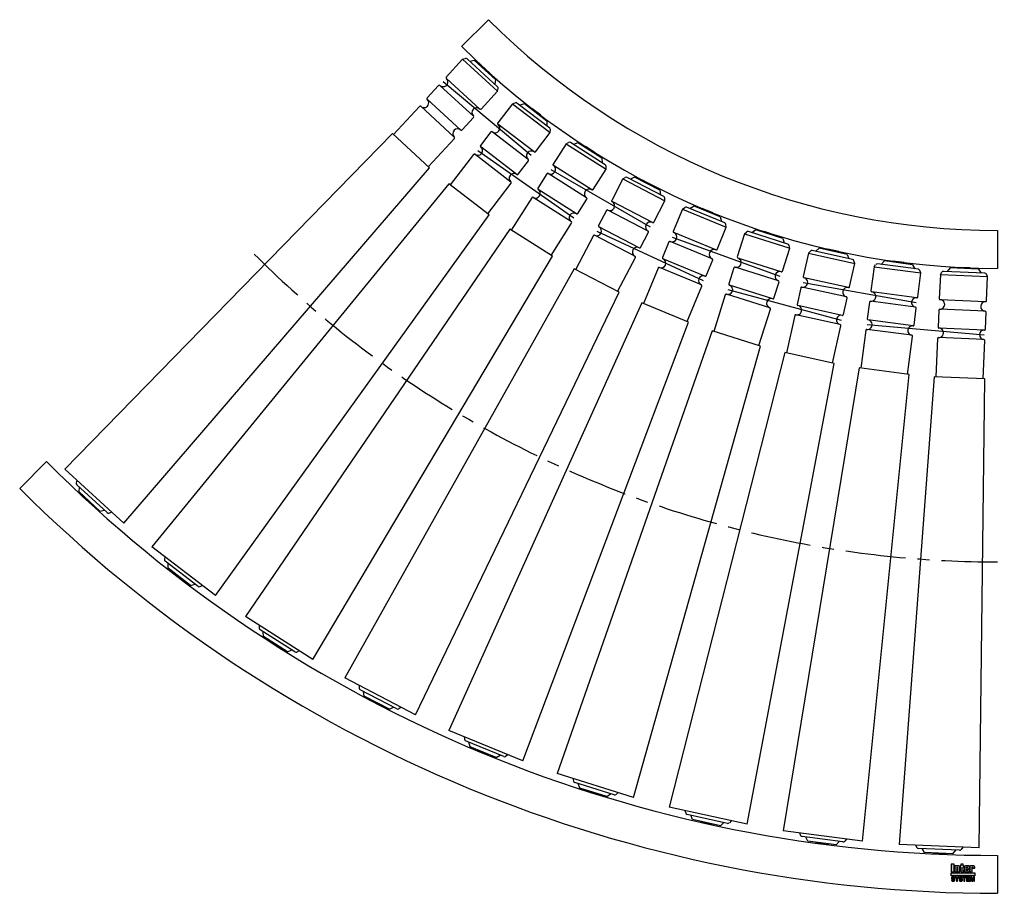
# Model space of a CAD drawing. Header units: millimetres. Extents: x -1032 to 7, y -450 to 473.
import ezdxf

# ---------------------------------------------------------------- set-up
doc = ezdxf.new("R2010")
doc.units = ezdxf.units.MM
doc.header["$LTSCALE"] = 2
doc.linetypes.add('CENTER', pattern=[50.8, 31.75, -6.35, 6.35, -6.35])
doc.layers.get('0').update_dxf_attribs({"linetype": 'CONTINUOUS', "lineweight": 50})
for name, color, linetype, lineweight in [('Centre Lines', 4, 'CENTER', 25), ('Frame', 1, 'CONTINUOUS', 25), ('Midi', 70, 'CONTINUOUS', 25), ('Rollers', 7, 'CONTINUOUS', 25)]:
    doc.layers.add(name, color=color, linetype=linetype, lineweight=lineweight)

# ---------------------------------------------------------------- blocks, each defined once
blk = doc.blocks.new('A$C67347064')
at = {"layer": 'Rollers'}
for p, q in [((6, 0), (-6, 0)), ((-6, -1), (-6, 0)), ((-25, -8.5), (-23.6, -6)), ((-25, -8.5), (-25, -34)), ((-25, -8.5), (25, -8.5)), ((21.8, -5), (-21.8, -5)), ((-15, -1), (-17.9, -5)), ((15, -1), (-15, -1)), ((6, -1), (6, 0)), ((15, -1), (17.9, -5)), ((25, -8.5), (23.6, -6)), ((25, -34), (25, -8.5)), ((24, -35), (-24, -35)), ((-25, -46), (-25, -64)), ((24, -45), (-24, -45)), ((25, -64), (25, -46)), ((24, -65), (-24, -65)), ((-25, -76), (-25, -116.5)), ((24, -75), (-24, -75)), ((25, -116.5), (25, -76)), ((-26.7, -116.5), (-42.2, -611.5)), ((26.7, -116.5), (-26.7, -116.5)), ((42.2, -611.5), (26.7, -116.5)), ((42.2, -611.5), (-42.2, -611.5)), ((-25, -611.5), (-23.6, -614)), ((25, -611.5), (23.6, -614)), ((21.8, -615), (-21.8, -615)), ((-15, -619), (-17.9, -615)), ((15, -619), (-15, -619)), ((-6, -619), (-6, -620)), ((6, -620), (-6, -620)), ((6, -619), (6, -620)), ((15, -619), (17.9, -615))]:
    blk.add_line(p, q, dxfattribs=at)
for centre, radius, start, end in [((-21.8, -7), 2, 90, 150.2551), ((21.8, -7), 2, 29.7449, 90), ((-24, -34), 1, 180, 270), ((-24, -40), 5, 270, 90), ((24, -40), 5, 90, 270), ((24, -34), 1, 270, 0), ((-24, -46), 1, 90, 180), ((24, -46), 1, 0, 90), ((-24, -64), 1, 180, 270), ((-24, -70), 5, 270, 90), ((24, -70), 5, 90, 270), ((24, -64), 1, 270, 0), ((-24, -76), 1, 90, 180), ((24, -76), 1, 0, 90), ((-21.8, -613), 2, 209.7449, 270), ((21.8, -613), 2, 270, 330.2551)]:
    blk.add_arc(centre, radius, start, end, dxfattribs=at)

msp = doc.modelspace()

# ---------------------------------------------------------------- hatches: boundary and pattern name
at = {"layer": 'Frame'}
h = msp.add_hatch(color=254, dxfattribs=at)
h.paths.add_polyline_path([(-26.7, -422.7), (-26.7, -422.6), (-26.6, -422.6), (-26.6, -422.5), (-26.6, -422.5), (-26.5, -422.5), (-26.4, -422.5), (-26.3, -422.5), (-26.3, -422.5), (-26.2, -422.5), (-26.2, -422.6), (-26.1, -422.6), (-26.1, -422.7), (-26.1, -422.8), (-26.1, -422.9), (-26.1, -423.5), (-23.9, -423.5), (-23.9, -422.8), (-23.9, -422.6), (-23.9, -422.4), (-23.9, -422.2), (-24, -422), (-24.1, -421.9), (-24.1, -421.7), (-24.2, -421.6), (-24.3, -421.5), (-24.4, -421.4), (-24.5, -421.3), (-24.6, -421.2), (-24.8, -421.1), (-24.9, -421.1), (-25.1, -421), (-25.3, -421), (-25.4, -421), (-25.5, -421), (-25.6, -421), (-25.7, -421), (-25.8, -421), (-25.9, -421.1), (-26, -421.1), (-26.1, -421.1), (-26.1, -421.1), (-26.2, -421.1), (-26.3, -421.2), (-26.4, -421.2), (-26.5, -421.2), (-26.5, -421.3), (-26.6, -421.3), (-26.7, -421.4), (-26.8, -421.4), (-26.8, -421), (-29, -421), (-29, -427.3), (-26.7, -427.3), (-26.7, -422.9), (-26.7, -422.8)])
h.paths.add_polyline_path([(-29.6, -422.5), (-29.6, -422.3), (-29.6, -422.1), (-29.6, -421.9), (-29.6, -421.8), (-29.7, -421.7), (-29.7, -421.5), (-29.8, -421.4), (-29.9, -421.3), (-30, -421.3), (-30.1, -421.2), (-30.2, -421.1), (-30.4, -421.1), (-30.5, -421.1), (-30.7, -421), (-30.9, -421), (-31.1, -421), (-33.3, -421), (-33.5, -421), (-33.7, -421), (-33.9, -421.1), (-34.1, -421.1), (-34.2, -421.1), (-34.3, -421.2), (-34.4, -421.3), (-34.5, -421.3), (-34.6, -421.4), (-34.7, -421.5), (-34.7, -421.7), (-34.8, -421.8), (-34.8, -421.9), (-34.8, -422.1), (-34.8, -422.3), (-34.8, -422.5), (-34.8, -425.9), (-34.8, -426.1), (-34.8, -426.3), (-34.8, -426.4), (-34.8, -426.6), (-34.7, -426.7), (-34.7, -426.8), (-34.6, -426.9), (-34.5, -427), (-34.4, -427.1), (-34.3, -427.1), (-34.2, -427.2), (-34.1, -427.2), (-33.9, -427.3), (-33.7, -427.3), (-33.5, -427.3), (-33.3, -427.3), (-31.1, -427.3), (-30.9, -427.3), (-30.7, -427.3), (-30.5, -427.3), (-30.4, -427.2), (-30.2, -427.2), (-30.1, -427.1), (-30, -427.1), (-29.9, -427), (-29.8, -426.9), (-29.7, -426.8), (-29.7, -426.7), (-29.6, -426.6), (-29.6, -426.4), (-29.6, -426.3), (-29.6, -426.1), (-29.6, -425.9), (-29.6, -424.8), (-31.9, -424.8), (-31.9, -425.6), (-31.9, -425.8), (-31.9, -425.8), (-31.9, -425.9), (-32, -426), (-32, -426), (-32.1, -426.1), (-32.1, -426.1), (-32.2, -426.1), (-32.3, -426.1), (-32.3, -426.1), (-32.4, -426), (-32.4, -426), (-32.5, -425.9), (-32.5, -425.8), (-32.5, -425.8), (-32.5, -425.6), (-32.5, -424.3), (-29.6, -424.3)])
h.paths.add_polyline_path([(-31.9, -423.2), (-32.5, -423.2), (-32.5, -422.7), (-32.5, -422.6), (-32.5, -422.5), (-32.5, -422.4), (-32.5, -422.3), (-32.4, -422.3), (-32.4, -422.2), (-32.3, -422.2), (-32.2, -422.2), (-32.1, -422.2), (-32, -422.2), (-32, -422.3), (-31.9, -422.3), (-31.9, -422.4), (-31.9, -422.5), (-31.9, -422.6), (-31.9, -422.7)], flags=16)
h.paths.add_polyline_path([(-36.3, -422.3), (-35.4, -422.3), (-35.4, -421), (-36.3, -421), (-36.3, -419.3), (-38.6, -419.3), (-38.6, -421), (-39.2, -421), (-39.2, -422.3), (-38.6, -422.3), (-38.6, -425.9), (-38.6, -426.1), (-38.6, -426.2), (-38.6, -426.4), (-38.5, -426.5), (-38.5, -426.7), (-38.4, -426.8), (-38.4, -426.9), (-38.3, -427), (-38.2, -427), (-38.1, -427.1), (-38, -427.2), (-37.8, -427.2), (-37.7, -427.2), (-37.5, -427.3), (-37.3, -427.3), (-37.1, -427.3), (-35.4, -427.3), (-35.4, -426.1), (-35.8, -426.1), (-35.9, -426.1), (-36, -426.1), (-36.1, -426.1), (-36.2, -426), (-36.2, -426), (-36.3, -425.9), (-36.3, -425.9), (-36.3, -425.8)])
h.paths.add_polyline_path([(-39.7, -422.8), (-39.7, -422.6), (-39.7, -422.4), (-39.7, -422.2), (-39.8, -422), (-39.8, -421.9), (-39.9, -421.7), (-40, -421.6), (-40.1, -421.5), (-40.2, -421.4), (-40.3, -421.3), (-40.5, -421.2), (-40.6, -421.1), (-40.7, -421.1), (-40.9, -421), (-41.1, -421), (-41.3, -421), (-41.4, -421), (-41.5, -421), (-41.6, -421), (-41.7, -421), (-41.7, -421.1), (-41.8, -421.1), (-41.9, -421.1), (-42, -421.1), (-42.1, -421.1), (-42.2, -421.2), (-42.3, -421.2), (-42.4, -421.2), (-42.4, -421.3), (-42.5, -421.3), (-42.6, -421.4), (-42.7, -421.4), (-42.7, -421), (-44.9, -421), (-44.9, -427.3), (-42.6, -427.3), (-42.6, -422.9), (-42.6, -422.8), (-42.6, -422.7), (-42.6, -422.6), (-42.5, -422.6), (-42.5, -422.5), (-42.5, -422.5), (-42.4, -422.5), (-42.3, -422.5), (-42.2, -422.5), (-42.2, -422.5), (-42.1, -422.5), (-42, -422.6), (-42, -422.6), (-42, -422.7), (-42, -422.8), (-42, -422.9), (-42, -427.3), (-39.7, -427.3)])
h.paths.add_polyline_path([(-45.6, -419.3), (-48.7, -419.3), (-48.7, -427.3), (-45.6, -427.3)])
msp.add_hatch(color=1, dxfattribs=at).paths.add_polyline_path([(-23.8, -431.6), (-23.8, -428.4), (-48.8, -428.4), (-48.8, -431.6)])
h = msp.add_hatch(color=7, dxfattribs=at)
h.paths.add_polyline_path([(-27.2, -432.7), (-28.5, -432.7), (-28.5, -437.1), (-27.7, -437.1), (-27.7, -433.4), (-27.6, -433.4), (-26.8, -437.1), (-25.9, -437.1), (-25.1, -433.4), (-25, -433.4), (-25, -437.1), (-24.2, -437.1), (-24.2, -432.7), (-25.5, -432.7), (-26.3, -436.2)])
h.paths.add_polyline_path([(-29.2, -432.7), (-32.5, -432.7), (-32.5, -437.1), (-29.1, -437.1), (-29.1, -436.4), (-31.6, -436.4), (-31.6, -435.2), (-29.4, -435.2), (-29.4, -434.4), (-31.6, -434.4), (-31.6, -433.4), (-29.2, -433.4)])
h.paths.add_polyline_path([(-32.9, -432.7), (-36.6, -432.7), (-36.6, -433.4), (-35.3, -433.4), (-35.3, -437.1), (-34.3, -437.1), (-34.3, -433.4), (-32.9, -433.4)])
h.paths.add_polyline_path([(-37.5, -432.9), (-37.7, -432.8), (-37.8, -432.7), (-38, -432.6), (-38.2, -432.6), (-38.5, -432.6), (-38.7, -432.6), (-38.9, -432.6), (-39.1, -432.6), (-39.3, -432.6), (-39.4, -432.7), (-39.6, -432.7), (-39.7, -432.8), (-39.8, -432.8), (-40, -432.9), (-40.1, -433), (-40.1, -433.1), (-40.2, -433.2), (-40.3, -433.3), (-40.3, -433.5), (-40.4, -433.6), (-40.4, -433.8), (-40.4, -433.9), (-40.4, -434.1), (-40.4, -434.2), (-40.4, -434.4), (-40.3, -434.5), (-40.2, -434.6), (-40.2, -434.7), (-40.1, -434.8), (-40, -434.9), (-39.9, -435), (-39.8, -435), (-39.7, -435.1), (-39.5, -435.1), (-39.4, -435.2), (-39.2, -435.2), (-39.1, -435.2), (-39, -435.3), (-38.9, -435.3), (-38.8, -435.3), (-38.8, -435.3), (-38.7, -435.3), (-38.7, -435.3), (-38.6, -435.3), (-38.6, -435.3), (-38.5, -435.4), (-38.3, -435.4), (-38.2, -435.4), (-38, -435.5), (-37.9, -435.5), (-37.8, -435.6), (-37.7, -435.7), (-37.7, -435.8), (-37.7, -435.9), (-37.7, -436.1), (-37.8, -436.2), (-37.9, -436.3), (-38, -436.4), (-38.2, -436.4), (-38.3, -436.5), (-38.5, -436.5), (-38.7, -436.5), (-38.8, -436.5), (-39, -436.5), (-39.2, -436.4), (-39.3, -436.3), (-39.4, -436.2), (-39.5, -436.1), (-39.6, -436), (-39.6, -435.8), (-40.5, -435.8), (-40.5, -436), (-40.4, -436.2), (-40.4, -436.3), (-40.3, -436.5), (-40.2, -436.6), (-40.1, -436.7), (-40, -436.8), (-39.9, -436.9), (-39.8, -437), (-39.6, -437.1), (-39.5, -437.1), (-39.3, -437.2), (-39.1, -437.2), (-38.9, -437.3), (-38.7, -437.3), (-38.5, -437.3), (-38.4, -437.3), (-38.4, -437.3), (-38.2, -437.3), (-38.1, -437.2), (-38, -437.2), (-37.8, -437.2), (-37.7, -437.1), (-37.5, -437), (-37.4, -437), (-37.3, -436.9), (-37.1, -436.7), (-37, -436.6), (-36.9, -436.4), (-36.9, -436.3), (-36.8, -436.1), (-36.8, -435.8), (-36.8, -435.7), (-36.8, -435.5), (-36.8, -435.4), (-36.9, -435.3), (-36.9, -435.2), (-37, -435.1), (-37, -435.1), (-37.1, -435), (-37.2, -434.9), (-37.3, -434.8), (-37.4, -434.8), (-37.5, -434.7), (-37.6, -434.7), (-37.8, -434.7), (-37.9, -434.6), (-38.1, -434.6), (-38.2, -434.6), (-38.2, -434.5), (-38.3, -434.5), (-38.4, -434.5), (-38.4, -434.5), (-38.5, -434.5), (-38.6, -434.4), (-38.7, -434.4), (-38.7, -434.4), (-38.8, -434.4), (-38.9, -434.4), (-38.9, -434.4), (-39, -434.4), (-39.1, -434.3), (-39.1, -434.3), (-39.2, -434.3), (-39.3, -434.3), (-39.4, -434.2), (-39.4, -434.2), (-39.5, -434.1), (-39.5, -434), (-39.5, -434), (-39.5, -433.9), (-39.6, -433.8), (-39.5, -433.7), (-39.5, -433.6), (-39.4, -433.5), (-39.3, -433.4), (-39.2, -433.4), (-39, -433.4), (-38.9, -433.3), (-38.8, -433.3), (-38.6, -433.3), (-38.4, -433.4), (-38.3, -433.4), (-38.1, -433.5), (-38, -433.5), (-37.9, -433.7), (-37.9, -433.8), (-37.8, -434), (-36.9, -434), (-36.9, -433.9), (-37, -433.7), (-37, -433.6), (-37, -433.5), (-37.1, -433.4), (-37.1, -433.3), (-37.2, -433.2), (-37.3, -433), (-37.4, -432.9)])
h.paths.add_polyline_path([(-40.7, -432.7), (-41.7, -432.7), (-42.6, -434.6), (-43.6, -432.7), (-44.7, -432.7), (-43.1, -435.5), (-43.1, -437.1), (-42.2, -437.1), (-42.2, -435.5)])
h.paths.add_polyline_path([(-45.6, -432.9), (-45.8, -432.8), (-45.9, -432.7), (-46.1, -432.6), (-46.3, -432.6), (-46.5, -432.6), (-46.8, -432.6), (-47, -432.6), (-47.2, -432.6), (-47.3, -432.6), (-47.5, -432.7), (-47.6, -432.7), (-47.8, -432.8), (-47.9, -432.8), (-48, -432.9), (-48.1, -433), (-48.2, -433.1), (-48.3, -433.2), (-48.4, -433.3), (-48.4, -433.5), (-48.4, -433.6), (-48.5, -433.8), (-48.5, -433.9), (-48.5, -434.1), (-48.5, -434.2), (-48.4, -434.4), (-48.4, -434.5), (-48.3, -434.6), (-48.3, -434.7), (-48.2, -434.8), (-48.1, -434.9), (-48, -435), (-47.8, -435), (-47.7, -435.1), (-47.6, -435.1), (-47.5, -435.2), (-47.3, -435.2), (-47.2, -435.2), (-47, -435.3), (-47, -435.3), (-46.9, -435.3), (-46.9, -435.3), (-46.8, -435.3), (-46.7, -435.3), (-46.7, -435.3), (-46.6, -435.3), (-46.6, -435.4), (-46.4, -435.4), (-46.3, -435.4), (-46.1, -435.5), (-46, -435.5), (-45.9, -435.6), (-45.8, -435.7), (-45.8, -435.8), (-45.8, -435.9), (-45.8, -436.1), (-45.9, -436.2), (-46, -436.3), (-46.1, -436.4), (-46.2, -436.4), (-46.4, -436.5), (-46.6, -436.5), (-46.8, -436.5), (-46.9, -436.5), (-47.1, -436.5), (-47.2, -436.4), (-47.4, -436.3), (-47.5, -436.2), (-47.6, -436.1), (-47.6, -436), (-47.6, -435.8), (-48.5, -435.8), (-48.5, -436), (-48.5, -436.2), (-48.5, -436.3), (-48.4, -436.5), (-48.3, -436.6), (-48.2, -436.7), (-48.1, -436.8), (-48, -436.9), (-47.9, -437), (-47.7, -437.1), (-47.5, -437.1), (-47.4, -437.2), (-47.2, -437.2), (-47, -437.3), (-46.8, -437.3), (-46.6, -437.3), (-46.5, -437.3), (-46.4, -437.3), (-46.3, -437.3), (-46.2, -437.2), (-46, -437.2), (-45.9, -437.2), (-45.7, -437.1), (-45.6, -437), (-45.5, -437), (-45.3, -436.9), (-45.2, -436.7), (-45.1, -436.6), (-45, -436.4), (-44.9, -436.3), (-44.9, -436.1), (-44.9, -435.8), (-44.9, -435.7), (-44.9, -435.5), (-44.9, -435.4), (-44.9, -435.3), (-45, -435.2), (-45, -435.1), (-45.1, -435.1), (-45.2, -435), (-45.3, -434.9), (-45.4, -434.8), (-45.5, -434.8), (-45.6, -434.7), (-45.7, -434.7), (-45.9, -434.7), (-46, -434.6), (-46.2, -434.6), (-46.2, -434.6), (-46.3, -434.5), (-46.4, -434.5), (-46.4, -434.5), (-46.5, -434.5), (-46.6, -434.5), (-46.7, -434.4), (-46.7, -434.4), (-46.8, -434.4), (-46.9, -434.4), (-46.9, -434.4), (-47, -434.4), (-47.1, -434.4), (-47.1, -434.3), (-47.2, -434.3), (-47.3, -434.3), (-47.4, -434.3), (-47.4, -434.2), (-47.5, -434.2), (-47.5, -434.1), (-47.6, -434), (-47.6, -434), (-47.6, -433.9), (-47.6, -433.8), (-47.6, -433.7), (-47.5, -433.6), (-47.4, -433.5), (-47.3, -433.4), (-47.2, -433.4), (-47.1, -433.4), (-47, -433.3), (-46.8, -433.3), (-46.7, -433.3), (-46.5, -433.4), (-46.3, -433.4), (-46.2, -433.5), (-46.1, -433.5), (-46, -433.7), (-45.9, -433.8), (-45.9, -434), (-45, -434), (-45, -433.9), (-45, -433.7), (-45, -433.6), (-45.1, -433.5), (-45.1, -433.4), (-45.2, -433.3), (-45.3, -433.2), (-45.4, -433), (-45.5, -432.9)])

# ---------------------------------------------------------------- linework, layer by layer
at = {"layer": 'Centre Lines'}
msp.add_arc((0, 1010), 1110, 225, 270, dxfattribs=at)
at = {"layer": 'Frame', "color": 7, "linetype": 'Continuous'}
for p, q in [((-45.6, -419.3), (-48.7, -419.3)), ((-48.7, -419.3), (-48.7, -427.3)), ((-45.6, -427.3), (-45.6, -419.3)), ((-42.7, -421), (-44.9, -421)), ((-44.9, -421), (-44.9, -427.3)), ((-42.7, -421.4), (-42.7, -421)), ((-42.6, -421.4), (-42.7, -421.4)), ((-42.5, -421.3), (-42.6, -421.4)), ((-42.6, -422.6), (-42.5, -422.6)), ((-42.6, -422.7), (-42.6, -422.6)), ((-42.6, -422.8), (-42.6, -422.7)), ((-42.6, -422.9), (-42.6, -422.8)), ((-42.6, -427.3), (-42.6, -422.9)), ((-42.4, -421.3), (-42.5, -421.3)), ((-42.5, -422.5), (-42.4, -422.5)), ((-42.5, -422.5), (-42.5, -422.5)), ((-42.5, -422.6), (-42.5, -422.5)), ((-42.4, -421.2), (-42.4, -421.3)), ((-42.3, -421.2), (-42.4, -421.2)), ((-42.4, -422.5), (-42.3, -422.5)), ((-42.2, -421.2), (-42.3, -421.2)), ((-42.3, -422.5), (-42.2, -422.5)), ((-42.1, -421.1), (-42.2, -421.2)), ((-42.2, -422.5), (-42.1, -422.5)), ((-42.2, -422.5), (-42.2, -422.5)), ((-42, -421.1), (-42.1, -421.1)), ((-42.1, -422.5), (-42, -422.6)), ((-41.9, -421.1), (-42, -421.1)), ((-42, -422.6), (-42, -422.6)), ((-42, -422.6), (-42, -422.7)), ((-42, -422.7), (-42, -422.8)), ((-42, -422.8), (-42, -422.9)), ((-42, -422.9), (-42, -427.3)), ((-41.8, -421.1), (-41.9, -421.1)), ((-41.7, -421.1), (-41.8, -421.1)), ((-41.7, -421), (-41.7, -421.1)), ((-41.6, -421), (-41.7, -421)), ((-41.5, -421), (-41.6, -421)), ((-41.4, -421), (-41.5, -421)), ((-41.3, -421), (-41.4, -421)), ((-41.1, -421), (-41.3, -421)), ((-40.9, -421), (-41.1, -421)), ((-40.7, -421.1), (-40.9, -421)), ((-40.6, -421.1), (-40.7, -421.1)), ((-40.5, -421.2), (-40.6, -421.1)), ((-40.3, -421.3), (-40.5, -421.2)), ((-40.2, -421.4), (-40.3, -421.3)), ((-40.1, -421.5), (-40.2, -421.4)), ((-40, -421.6), (-40.1, -421.5)), ((-39.9, -421.7), (-40, -421.6)), ((-39.8, -421.9), (-39.9, -421.7)), ((-39.8, -422), (-39.8, -421.9)), ((-39.7, -422.2), (-39.8, -422)), ((-39.7, -422.4), (-39.7, -422.2)), ((-39.7, -422.6), (-39.7, -422.4)), ((-39.7, -422.8), (-39.7, -422.6)), ((-39.7, -427.3), (-39.7, -422.8)), ((-39.2, -421), (-39.2, -422.3)), ((-38.6, -421), (-39.2, -421)), ((-39.2, -422.3), (-38.6, -422.3)), ((-38.6, -419.3), (-38.6, -421)), ((-36.3, -419.3), (-38.6, -419.3)), ((-38.6, -422.3), (-38.6, -425.9)), ((-38.6, -425.9), (-38.6, -426.1)), ((-38.6, -426.1), (-38.6, -426.2)), ((-38.6, -426.2), (-38.6, -426.4)), ((-36.3, -421), (-36.3, -419.3)), ((-35.4, -421), (-36.3, -421)), ((-36.3, -422.3), (-35.4, -422.3)), ((-36.3, -425.8), (-36.3, -422.3)), ((-36.3, -425.9), (-36.3, -425.8)), ((-36.3, -425.9), (-36.3, -425.9)), ((-36.2, -426), (-36.3, -425.9)), ((-36.2, -426), (-36.2, -426)), ((-36.1, -426.1), (-36.2, -426)), ((-36, -426.1), (-36.1, -426.1)), ((-35.9, -426.1), (-36, -426.1)), ((-35.8, -426.1), (-35.9, -426.1)), ((-35.4, -426.1), (-35.8, -426.1)), ((-35.4, -422.3), (-35.4, -421)), ((-35.4, -427.3), (-35.4, -426.1)), ((-34.7, -421.7), (-34.8, -421.8)), ((-34.8, -421.8), (-34.8, -421.9)), ((-34.8, -421.9), (-34.8, -422.1)), ((-34.8, -422.1), (-34.8, -422.3)), ((-34.8, -422.3), (-34.8, -422.5)), ((-34.8, -422.5), (-34.8, -425.9)), ((-34.8, -425.9), (-34.8, -426.1)), ((-34.8, -426.1), (-34.8, -426.3)), ((-34.8, -426.3), (-34.8, -426.4)), ((-34.6, -421.4), (-34.7, -421.5)), ((-34.7, -421.5), (-34.7, -421.7)), ((-34.5, -421.3), (-34.6, -421.4)), ((-34.4, -421.3), (-34.5, -421.3)), ((-34.3, -421.2), (-34.4, -421.3)), ((-34.2, -421.1), (-34.3, -421.2)), ((-34.1, -421.1), (-34.2, -421.1)), ((-33.9, -421.1), (-34.1, -421.1)), ((-33.7, -421), (-33.9, -421.1)), ((-33.5, -421), (-33.7, -421)), ((-33.3, -421), (-33.5, -421)), ((-31.1, -421), (-33.3, -421)), ((-32.5, -422.3), (-32.4, -422.3)), ((-32.5, -422.4), (-32.5, -422.3)), ((-32.5, -422.5), (-32.5, -422.4)), ((-32.5, -422.6), (-32.5, -422.5)), ((-32.5, -422.7), (-32.5, -422.6)), ((-32.5, -423.2), (-32.5, -422.7)), ((-31.9, -423.2), (-32.5, -423.2)), ((-32.5, -425.6), (-32.5, -424.3)), ((-32.5, -424.3), (-29.6, -424.3)), ((-32.5, -425.8), (-32.5, -425.6)), ((-32.5, -425.8), (-32.5, -425.8)), ((-32.5, -425.9), (-32.5, -425.8)), ((-32.4, -426), (-32.5, -425.9)), ((-32.4, -422.2), (-32.3, -422.2)), ((-32.4, -422.3), (-32.4, -422.2)), ((-32.4, -426), (-32.4, -426)), ((-32.3, -426.1), (-32.4, -426)), ((-32.3, -422.2), (-32.2, -422.2)), ((-32.3, -426.1), (-32.3, -426.1)), ((-32.2, -426.1), (-32.3, -426.1)), ((-32.2, -422.2), (-32.1, -422.2)), ((-32.1, -426.1), (-32.2, -426.1)), ((-32.1, -422.2), (-32, -422.2)), ((-32, -426), (-32.1, -426.1)), ((-32.1, -426.1), (-32.1, -426.1)), ((-32, -422.2), (-32, -422.3)), ((-32, -422.3), (-31.9, -422.3)), ((-31.9, -425.9), (-32, -426)), ((-32, -426), (-32, -426)), ((-31.9, -422.3), (-31.9, -422.4)), ((-31.9, -422.4), (-31.9, -422.5)), ((-31.9, -422.5), (-31.9, -422.6)), ((-31.9, -422.6), (-31.9, -422.7)), ((-31.9, -422.7), (-31.9, -423.2)), ((-31.9, -424.8), (-31.9, -425.6)), ((-29.6, -424.8), (-31.9, -424.8)), ((-31.9, -425.6), (-31.9, -425.8)), ((-31.9, -425.8), (-31.9, -425.9)), ((-31.9, -425.8), (-31.9, -425.8)), ((-30.9, -421), (-31.1, -421)), ((-30.7, -421), (-30.9, -421)), ((-30.5, -421.1), (-30.7, -421)), ((-30.4, -421.1), (-30.5, -421.1)), ((-30.2, -421.1), (-30.4, -421.1)), ((-30.1, -421.2), (-30.2, -421.1)), ((-30, -421.3), (-30.1, -421.2)), ((-29.9, -421.3), (-30, -421.3)), ((-29.8, -421.4), (-29.9, -421.3)), ((-29.7, -421.5), (-29.8, -421.4)), ((-29.7, -421.7), (-29.7, -421.5)), ((-29.6, -421.8), (-29.7, -421.7)), ((-29.6, -421.9), (-29.6, -421.8)), ((-29.6, -422.1), (-29.6, -421.9)), ((-29.6, -422.3), (-29.6, -422.1)), ((-29.6, -422.5), (-29.6, -422.3)), ((-29.6, -424.3), (-29.6, -422.5)), ((-29.6, -425.9), (-29.6, -424.8)), ((-29.6, -426.1), (-29.6, -425.9)), ((-29.6, -426.3), (-29.6, -426.1)), ((-29.6, -426.4), (-29.6, -426.3)), ((-26.8, -421), (-29, -421)), ((-29, -421), (-29, -427.3)), ((-26.8, -421.4), (-26.8, -421)), ((-26.7, -421.4), (-26.8, -421.4)), ((-26.6, -421.3), (-26.7, -421.4)), ((-26.7, -422.6), (-26.6, -422.6)), ((-26.7, -422.7), (-26.7, -422.6)), ((-26.7, -422.8), (-26.7, -422.7)), ((-26.7, -422.9), (-26.7, -422.8)), ((-26.7, -427.3), (-26.7, -422.9)), ((-26.5, -421.3), (-26.6, -421.3)), ((-26.6, -422.5), (-26.5, -422.5)), ((-26.6, -422.5), (-26.6, -422.5)), ((-26.6, -422.6), (-26.6, -422.5)), ((-26.5, -421.2), (-26.5, -421.3)), ((-26.4, -421.2), (-26.5, -421.2)), ((-26.5, -422.5), (-26.4, -422.5)), ((-26.3, -421.2), (-26.4, -421.2)), ((-26.4, -422.5), (-26.3, -422.5)), ((-26.2, -421.1), (-26.3, -421.2)), ((-26.3, -422.5), (-26.2, -422.5)), ((-26.3, -422.5), (-26.3, -422.5)), ((-26.1, -421.1), (-26.2, -421.1)), ((-26.2, -422.5), (-26.2, -422.6)), ((-26.2, -422.6), (-26.1, -422.6)), ((-26.1, -421.1), (-26.1, -421.1)), ((-26, -421.1), (-26.1, -421.1)), ((-26.1, -422.6), (-26.1, -422.7)), ((-26.1, -422.7), (-26.1, -422.8)), ((-26.1, -422.8), (-26.1, -422.9)), ((-26.1, -422.9), (-26.1, -423.5)), ((-26.1, -423.5), (-23.9, -423.5)), ((-25.9, -421.1), (-26, -421.1)), ((-25.8, -421), (-25.9, -421.1)), ((-25.7, -421), (-25.8, -421)), ((-25.6, -421), (-25.7, -421)), ((-25.5, -421), (-25.6, -421)), ((-25.4, -421), (-25.5, -421)), ((-25.3, -421), (-25.4, -421)), ((-25.1, -421), (-25.3, -421)), ((-24.9, -421.1), (-25.1, -421)), ((-24.8, -421.1), (-24.9, -421.1)), ((-24.6, -421.2), (-24.8, -421.1)), ((-24.5, -421.3), (-24.6, -421.2)), ((-24.4, -421.4), (-24.5, -421.3)), ((-24.3, -421.5), (-24.4, -421.4)), ((-24.2, -421.6), (-24.3, -421.5)), ((-24.1, -421.7), (-24.2, -421.6)), ((-24.1, -421.9), (-24.1, -421.7)), ((-24, -422), (-24.1, -421.9)), ((-23.9, -422.2), (-24, -422)), ((-23.9, -422.4), (-23.9, -422.2)), ((-23.9, -422.6), (-23.9, -422.4)), ((-23.9, -422.8), (-23.9, -422.6)), ((-23.9, -423.5), (-23.9, -422.8)), ((-48.7, -427.3), (-45.6, -427.3)), ((-48.4, -433.6), (-48.5, -433.8)), ((-48.5, -433.8), (-48.5, -433.9)), ((-48.5, -433.9), (-48.5, -434.1)), ((-48.5, -434.1), (-48.5, -434.2)), ((-48.5, -434.2), (-48.4, -434.4)), ((-47.6, -435.8), (-48.5, -435.8)), ((-48.5, -435.8), (-48.5, -436)), ((-48.5, -436), (-48.5, -436.2)), ((-48.5, -436.2), (-48.5, -436.3)), ((-48.5, -436.3), (-48.4, -436.5)), ((-48.3, -433.2), (-48.4, -433.3)), ((-48.4, -433.3), (-48.4, -433.5)), ((-48.4, -433.5), (-48.4, -433.6)), ((-48.4, -434.4), (-48.4, -434.5)), ((-48.4, -434.5), (-48.3, -434.6)), ((-48.4, -436.5), (-48.3, -436.6)), ((-48.2, -433.1), (-48.3, -433.2)), ((-48.3, -434.6), (-48.3, -434.7)), ((-48.3, -434.7), (-48.2, -434.8)), ((-48.3, -436.6), (-48.2, -436.7)), ((-48.1, -433), (-48.2, -433.1)), ((-48.2, -434.8), (-48.1, -434.9)), ((-48, -432.9), (-48.1, -433)), ((-48.1, -434.9), (-48, -435)), ((-47.9, -432.8), (-48, -432.9)), ((-48, -435), (-47.8, -435)), ((-47.8, -432.8), (-47.9, -432.8)), ((-47.6, -432.7), (-47.8, -432.8)), ((-47.8, -435), (-47.7, -435.1)), ((-47.7, -435.1), (-47.6, -435.1)), ((-47.5, -432.7), (-47.6, -432.7)), ((-47.6, -433.7), (-47.5, -433.6)), ((-47.6, -433.8), (-47.6, -433.7)), ((-47.6, -433.9), (-47.6, -433.8)), ((-47.6, -434), (-47.6, -433.9)), ((-47.6, -434), (-47.6, -434)), ((-47.5, -434.1), (-47.6, -434)), ((-47.6, -435.1), (-47.5, -435.2)), ((-47.6, -436), (-47.6, -435.8)), ((-47.6, -436.1), (-47.6, -436)), ((-47.5, -436.2), (-47.6, -436.1)), ((-47.3, -432.6), (-47.5, -432.7)), ((-47.5, -433.6), (-47.4, -433.5)), ((-47.5, -434.2), (-47.5, -434.1)), ((-47.4, -434.2), (-47.5, -434.2)), ((-47.5, -435.2), (-47.3, -435.2)), ((-47.4, -436.3), (-47.5, -436.2)), ((-47.4, -433.5), (-47.3, -433.4)), ((-47.4, -434.3), (-47.4, -434.2)), ((-47.3, -434.3), (-47.4, -434.3)), ((-47.2, -436.4), (-47.4, -436.3)), ((-47.2, -432.6), (-47.3, -432.6)), ((-47.3, -433.4), (-47.2, -433.4)), ((-47.2, -434.3), (-47.3, -434.3)), ((-47.3, -435.2), (-47.2, -435.2)), ((-47, -432.6), (-47.2, -432.6)), ((-47.2, -433.4), (-47.1, -433.4)), ((-47.1, -434.3), (-47.2, -434.3)), ((-47.2, -435.2), (-47, -435.3)), ((-47.1, -436.5), (-47.2, -436.4)), ((-47.1, -433.4), (-47, -433.3)), ((-47.1, -434.4), (-47.1, -434.3)), ((-47, -434.4), (-47.1, -434.4)), ((-46.9, -436.5), (-47.1, -436.5)), ((-46.8, -432.6), (-47, -432.6)), ((-47, -433.3), (-46.8, -433.3)), ((-46.9, -434.4), (-47, -434.4)), ((-47, -435.3), (-46.9, -435.3)), ((-47, -435.3), (-47, -435.3)), ((-46.9, -434.4), (-46.9, -434.4)), ((-46.8, -434.4), (-46.9, -434.4)), ((-46.9, -435.3), (-46.8, -435.3)), ((-46.9, -435.3), (-46.9, -435.3)), ((-46.8, -436.5), (-46.9, -436.5)), ((-46.5, -432.6), (-46.8, -432.6)), ((-46.8, -433.3), (-46.7, -433.3)), ((-46.7, -434.4), (-46.8, -434.4)), ((-46.8, -435.3), (-46.7, -435.3)), ((-46.6, -436.5), (-46.8, -436.5)), ((-46.7, -433.3), (-46.5, -433.4)), ((-46.7, -434.4), (-46.7, -434.4)), ((-46.6, -434.5), (-46.7, -434.4)), ((-46.7, -435.3), (-46.6, -435.3)), ((-46.7, -435.3), (-46.7, -435.3)), ((-46.5, -434.5), (-46.6, -434.5)), ((-46.6, -435.3), (-46.6, -435.4)), ((-46.6, -435.4), (-46.4, -435.4)), ((-46.4, -436.5), (-46.6, -436.5)), ((-46.3, -432.6), (-46.5, -432.6)), ((-46.5, -433.4), (-46.3, -433.4)), ((-46.4, -434.5), (-46.5, -434.5)), ((-46.4, -434.5), (-46.4, -434.5)), ((-46.3, -434.5), (-46.4, -434.5)), ((-46.4, -435.4), (-46.3, -435.4)), ((-46.2, -436.4), (-46.4, -436.5)), ((-46.1, -432.6), (-46.3, -432.6)), ((-46.3, -433.4), (-46.2, -433.5)), ((-46.2, -434.6), (-46.3, -434.5)), ((-46.3, -435.4), (-46.1, -435.5)), ((-46.2, -433.5), (-46.1, -433.5)), ((-46.2, -434.6), (-46.2, -434.6)), ((-46, -434.6), (-46.2, -434.6)), ((-46.1, -436.4), (-46.2, -436.4)), ((-45.9, -432.7), (-46.1, -432.6)), ((-46.1, -433.5), (-46, -433.7)), ((-46.1, -435.5), (-46, -435.5)), ((-46, -436.3), (-46.1, -436.4)), ((-46, -433.7), (-45.9, -433.8)), ((-45.9, -434.7), (-46, -434.6)), ((-46, -435.5), (-45.9, -435.6)), ((-45.9, -436.2), (-46, -436.3)), ((-45.8, -432.8), (-45.9, -432.7)), ((-45.9, -433.8), (-45.9, -434)), ((-45.9, -434), (-45, -434)), ((-45.7, -434.7), (-45.9, -434.7)), ((-45.9, -435.6), (-45.8, -435.7)), ((-45.8, -436.1), (-45.9, -436.2)), ((-45.6, -432.9), (-45.8, -432.8)), ((-45.8, -435.7), (-45.8, -435.8)), ((-45.8, -435.8), (-45.8, -435.9)), ((-45.8, -435.9), (-45.8, -436.1)), ((-45.6, -434.7), (-45.7, -434.7)), ((-45.5, -432.9), (-45.6, -432.9)), ((-45.5, -434.8), (-45.6, -434.7)), ((-45.4, -433), (-45.5, -432.9)), ((-45.4, -434.8), (-45.5, -434.8)), ((-45.3, -433.2), (-45.4, -433)), ((-45.3, -434.9), (-45.4, -434.8)), ((-45.2, -433.3), (-45.3, -433.2)), ((-45.2, -435), (-45.3, -434.9)), ((-45.1, -433.4), (-45.2, -433.3)), ((-45.1, -435.1), (-45.2, -435)), ((-45.2, -436.7), (-45.1, -436.6)), ((-45.1, -433.5), (-45.1, -433.4)), ((-45, -433.6), (-45.1, -433.5)), ((-45, -435.1), (-45.1, -435.1)), ((-45.1, -436.6), (-45, -436.4)), ((-45, -433.7), (-45, -433.6)), ((-45, -433.9), (-45, -433.7)), ((-45, -434), (-45, -433.9)), ((-45, -435.2), (-45, -435.1)), ((-44.9, -435.3), (-45, -435.2)), ((-45, -436.4), (-44.9, -436.3)), ((-44.9, -427.3), (-42.6, -427.3)), ((-44.9, -435.4), (-44.9, -435.3)), ((-44.9, -435.5), (-44.9, -435.4)), ((-44.9, -435.7), (-44.9, -435.5)), ((-44.9, -435.8), (-44.9, -435.7)), ((-44.9, -436.1), (-44.9, -435.8)), ((-44.9, -436.3), (-44.9, -436.1)), ((-43.6, -432.7), (-44.7, -432.7)), ((-44.7, -432.7), (-43.1, -435.5)), ((-42.6, -434.6), (-43.6, -432.7)), ((-43.1, -435.5), (-43.1, -437.1)), ((-41.7, -432.7), (-42.6, -434.6)), ((-42.2, -435.5), (-40.7, -432.7)), ((-42.2, -437.1), (-42.2, -435.5)), ((-42, -427.3), (-39.7, -427.3)), ((-40.7, -432.7), (-41.7, -432.7)), ((-40.5, -435.8), (-40.5, -436)), ((-39.6, -435.8), (-40.5, -435.8)), ((-40.5, -436), (-40.4, -436.2)), ((-40.3, -433.5), (-40.4, -433.6)), ((-40.4, -433.6), (-40.4, -433.8)), ((-40.4, -433.8), (-40.4, -433.9)), ((-40.4, -433.9), (-40.4, -434.1)), ((-40.4, -434.1), (-40.4, -434.2)), ((-40.4, -434.2), (-40.4, -434.4)), ((-40.4, -434.4), (-40.3, -434.5)), ((-40.4, -436.2), (-40.4, -436.3)), ((-40.4, -436.3), (-40.3, -436.5)), ((-40.2, -433.2), (-40.3, -433.3)), ((-40.3, -433.3), (-40.3, -433.5)), ((-40.3, -434.5), (-40.2, -434.6)), ((-40.3, -436.5), (-40.2, -436.6)), ((-40.1, -433.1), (-40.2, -433.2)), ((-40.2, -434.6), (-40.2, -434.7)), ((-40.2, -434.7), (-40.1, -434.8)), ((-40.2, -436.6), (-40.1, -436.7)), ((-40, -432.9), (-40.1, -433)), ((-40.1, -433), (-40.1, -433.1)), ((-40.1, -434.8), (-40, -434.9)), ((-39.8, -432.8), (-40, -432.9)), ((-40, -434.9), (-39.9, -435)), ((-39.9, -435), (-39.8, -435)), ((-39.7, -432.8), (-39.8, -432.8)), ((-39.8, -435), (-39.7, -435.1)), ((-39.6, -432.7), (-39.7, -432.8)), ((-39.7, -435.1), (-39.5, -435.1)), ((-39.4, -432.7), (-39.6, -432.7)), ((-39.6, -433.8), (-39.5, -433.7)), ((-39.5, -433.9), (-39.6, -433.8)), ((-39.6, -436), (-39.6, -435.8)), ((-39.5, -436.1), (-39.6, -436)), ((-39.5, -433.6), (-39.4, -433.5)), ((-39.5, -433.7), (-39.5, -433.6)), ((-39.5, -434), (-39.5, -433.9)), ((-39.5, -434), (-39.5, -434)), ((-39.5, -434.1), (-39.5, -434)), ((-39.4, -434.2), (-39.5, -434.1)), ((-39.5, -435.1), (-39.4, -435.2)), ((-39.4, -436.2), (-39.5, -436.1)), ((-39.3, -432.6), (-39.4, -432.7)), ((-39.4, -433.5), (-39.3, -433.4)), ((-39.4, -434.2), (-39.4, -434.2)), ((-39.3, -434.3), (-39.4, -434.2)), ((-39.4, -435.2), (-39.2, -435.2)), ((-39.3, -436.3), (-39.4, -436.2)), ((-39.1, -432.6), (-39.3, -432.6)), ((-39.3, -433.4), (-39.2, -433.4)), ((-39.2, -434.3), (-39.3, -434.3)), ((-39.2, -436.4), (-39.3, -436.3)), ((-39.2, -433.4), (-39, -433.4)), ((-39.1, -434.3), (-39.2, -434.3)), ((-39.2, -435.2), (-39.1, -435.2)), ((-39, -436.5), (-39.2, -436.4)), ((-38.9, -432.6), (-39.1, -432.6)), ((-39.1, -434.3), (-39.1, -434.3)), ((-39, -434.4), (-39.1, -434.3)), ((-39.1, -435.2), (-39, -435.3)), ((-39, -433.4), (-38.9, -433.3)), ((-38.9, -434.4), (-39, -434.4)), ((-39, -435.3), (-38.9, -435.3)), ((-38.8, -436.5), (-39, -436.5)), ((-38.7, -432.6), (-38.9, -432.6)), ((-38.9, -433.3), (-38.8, -433.3)), ((-38.9, -434.4), (-38.9, -434.4)), ((-38.8, -434.4), (-38.9, -434.4)), ((-38.9, -435.3), (-38.8, -435.3)), ((-38.8, -433.3), (-38.6, -433.3)), ((-38.7, -434.4), (-38.8, -434.4)), ((-38.8, -435.3), (-38.7, -435.3)), ((-38.8, -435.3), (-38.8, -435.3)), ((-38.7, -436.5), (-38.8, -436.5)), ((-38.5, -432.6), (-38.7, -432.6)), ((-38.7, -434.4), (-38.7, -434.4)), ((-38.6, -434.4), (-38.7, -434.4)), ((-38.7, -435.3), (-38.6, -435.3)), ((-38.7, -435.3), (-38.7, -435.3)), ((-38.5, -436.5), (-38.7, -436.5)), ((-38.6, -426.4), (-38.5, -426.5)), ((-38.6, -433.3), (-38.4, -433.4)), ((-38.5, -434.5), (-38.6, -434.4)), ((-38.6, -435.3), (-38.5, -435.4)), ((-38.6, -435.3), (-38.6, -435.3)), ((-38.5, -426.5), (-38.5, -426.7)), ((-38.5, -426.7), (-38.4, -426.8)), ((-38.2, -432.6), (-38.5, -432.6)), ((-38.4, -434.5), (-38.5, -434.5)), ((-38.5, -435.4), (-38.3, -435.4)), ((-38.3, -436.5), (-38.5, -436.5)), ((-38.4, -426.8), (-38.4, -426.9)), ((-38.4, -426.9), (-38.3, -427)), ((-38.4, -433.4), (-38.3, -433.4)), ((-38.4, -434.5), (-38.4, -434.5)), ((-38.3, -434.5), (-38.4, -434.5)), ((-38.3, -427), (-38.2, -427)), ((-38.3, -433.4), (-38.1, -433.5)), ((-38.2, -434.5), (-38.3, -434.5)), ((-38.3, -435.4), (-38.2, -435.4)), ((-38.2, -436.4), (-38.3, -436.5)), ((-38.2, -427), (-38.1, -427.1)), ((-38, -432.6), (-38.2, -432.6)), ((-38.2, -434.6), (-38.2, -434.5)), ((-38.1, -434.6), (-38.2, -434.6)), ((-38.2, -435.4), (-38, -435.5)), ((-38, -436.4), (-38.2, -436.4)), ((-38.1, -427.1), (-38, -427.2)), ((-38.1, -433.5), (-38, -433.5)), ((-37.9, -434.6), (-38.1, -434.6)), ((-38, -427.2), (-37.8, -427.2)), ((-37.8, -432.7), (-38, -432.6)), ((-38, -433.5), (-37.9, -433.7)), ((-38, -435.5), (-37.9, -435.5)), ((-37.9, -436.3), (-38, -436.4)), ((-37.9, -433.7), (-37.9, -433.8)), ((-37.9, -433.8), (-37.8, -434)), ((-37.8, -434.7), (-37.9, -434.6)), ((-37.9, -435.5), (-37.8, -435.6)), ((-37.8, -436.2), (-37.9, -436.3)), ((-37.8, -427.2), (-37.7, -427.2)), ((-37.7, -432.8), (-37.8, -432.7)), ((-37.8, -434), (-36.9, -434)), ((-37.6, -434.7), (-37.8, -434.7)), ((-37.8, -435.6), (-37.7, -435.7)), ((-37.7, -436.1), (-37.8, -436.2)), ((-37.7, -427.2), (-37.5, -427.3)), ((-37.5, -432.9), (-37.7, -432.8)), ((-37.7, -435.7), (-37.7, -435.8)), ((-37.7, -435.8), (-37.7, -435.9)), ((-37.7, -435.9), (-37.7, -436.1)), ((-37.5, -434.7), (-37.6, -434.7)), ((-37.5, -427.3), (-37.3, -427.3)), ((-37.4, -432.9), (-37.5, -432.9)), ((-37.4, -434.8), (-37.5, -434.7)), ((-37.3, -433), (-37.4, -432.9)), ((-37.3, -434.8), (-37.4, -434.8)), ((-37.3, -427.3), (-37.1, -427.3)), ((-37.2, -433.2), (-37.3, -433)), ((-37.2, -434.9), (-37.3, -434.8)), ((-37.1, -433.3), (-37.2, -433.2)), ((-37.1, -435), (-37.2, -434.9)), ((-37.1, -427.3), (-35.4, -427.3)), ((-37.1, -433.4), (-37.1, -433.3)), ((-37, -433.5), (-37.1, -433.4)), ((-37, -435.1), (-37.1, -435)), ((-37.1, -436.7), (-37, -436.6)), ((-37, -433.6), (-37, -433.5)), ((-37, -433.7), (-37, -433.6)), ((-36.9, -433.9), (-37, -433.7)), ((-37, -435.1), (-37, -435.1)), ((-36.9, -435.2), (-37, -435.1)), ((-37, -436.6), (-36.9, -436.4)), ((-36.9, -434), (-36.9, -433.9)), ((-36.9, -435.3), (-36.9, -435.2)), ((-36.8, -435.4), (-36.9, -435.3)), ((-36.9, -436.3), (-36.8, -436.1)), ((-36.9, -436.4), (-36.9, -436.3)), ((-36.8, -435.5), (-36.8, -435.4)), ((-36.8, -435.7), (-36.8, -435.5)), ((-36.8, -435.8), (-36.8, -435.7)), ((-36.8, -436.1), (-36.8, -435.8)), ((-36.6, -432.7), (-36.6, -433.4)), ((-32.9, -432.7), (-36.6, -432.7)), ((-36.6, -433.4), (-35.3, -433.4)), ((-35.3, -433.4), (-35.3, -437.1)), ((-34.8, -426.4), (-34.8, -426.6)), ((-34.8, -426.6), (-34.7, -426.7)), ((-34.7, -426.7), (-34.7, -426.8)), ((-34.7, -426.8), (-34.6, -426.9)), ((-34.6, -426.9), (-34.5, -427)), ((-34.5, -427), (-34.4, -427.1)), ((-34.4, -427.1), (-34.3, -427.1)), ((-34.3, -427.1), (-34.2, -427.2)), ((-34.3, -437.1), (-34.3, -433.4)), ((-34.3, -433.4), (-32.9, -433.4)), ((-34.2, -427.2), (-34.1, -427.2)), ((-34.1, -427.2), (-33.9, -427.3)), ((-33.9, -427.3), (-33.7, -427.3)), ((-33.7, -427.3), (-33.5, -427.3)), ((-33.5, -427.3), (-33.3, -427.3)), ((-33.3, -427.3), (-31.1, -427.3)), ((-32.9, -433.4), (-32.9, -432.7)), ((-29.2, -432.7), (-32.5, -432.7)), ((-32.5, -432.7), (-32.5, -437.1)), ((-31.6, -433.4), (-29.2, -433.4)), ((-31.6, -434.4), (-31.6, -433.4)), ((-29.4, -434.4), (-31.6, -434.4)), ((-31.6, -436.4), (-31.6, -435.2)), ((-31.6, -435.2), (-29.4, -435.2)), ((-29.1, -436.4), (-31.6, -436.4)), ((-31.1, -427.3), (-30.9, -427.3)), ((-30.9, -427.3), (-30.7, -427.3)), ((-30.7, -427.3), (-30.5, -427.3)), ((-30.5, -427.3), (-30.4, -427.2)), ((-30.4, -427.2), (-30.2, -427.2)), ((-30.2, -427.2), (-30.1, -427.1)), ((-30.1, -427.1), (-30, -427.1)), ((-30, -427.1), (-29.9, -427)), ((-29.9, -427), (-29.8, -426.9)), ((-29.8, -426.9), (-29.7, -426.8)), ((-29.7, -426.7), (-29.6, -426.6)), ((-29.7, -426.8), (-29.7, -426.7)), ((-29.6, -426.6), (-29.6, -426.4)), ((-29.4, -435.2), (-29.4, -434.4)), ((-29.2, -433.4), (-29.2, -432.7)), ((-29.1, -437.1), (-29.1, -436.4)), ((-29, -427.3), (-26.7, -427.3)), ((-27.2, -432.7), (-28.5, -432.7)), ((-28.5, -432.7), (-28.5, -437.1)), ((-27.7, -433.4), (-27.6, -433.4)), ((-27.7, -437.1), (-27.7, -433.4)), ((-27.6, -433.4), (-26.8, -437.1)), ((-26.3, -436.2), (-27.2, -432.7)), ((-25.5, -432.7), (-26.3, -436.2)), ((-26.3, -436.2), (-26.3, -436.2)), ((-25.9, -437.1), (-25.1, -433.4)), ((-24.2, -432.7), (-25.5, -432.7)), ((-25.1, -433.4), (-25, -433.4)), ((-25, -433.4), (-25, -437.1)), ((-24.2, -437.1), (-24.2, -432.7)), ((-48.2, -436.7), (-48.1, -436.8)), ((-48.1, -436.8), (-48, -436.9)), ((-48, -436.9), (-47.9, -437)), ((-47.9, -437), (-47.7, -437.1)), ((-47.7, -437.1), (-47.5, -437.1)), ((-47.5, -437.1), (-47.4, -437.2)), ((-47.4, -437.2), (-47.2, -437.2)), ((-47.2, -437.2), (-47, -437.3)), ((-47, -437.3), (-46.8, -437.3)), ((-46.8, -437.3), (-46.6, -437.3)), ((-46.6, -437.3), (-46.5, -437.3)), ((-46.5, -437.3), (-46.4, -437.3)), ((-46.4, -437.3), (-46.3, -437.3)), ((-46.3, -437.3), (-46.2, -437.2)), ((-46.2, -437.2), (-46, -437.2)), ((-46, -437.2), (-45.9, -437.2)), ((-45.9, -437.2), (-45.7, -437.1)), ((-45.7, -437.1), (-45.6, -437)), ((-45.6, -437), (-45.5, -437)), ((-45.5, -437), (-45.3, -436.9)), ((-45.3, -436.9), (-45.2, -436.7)), ((-43.1, -437.1), (-42.2, -437.1)), ((-40.1, -436.7), (-40, -436.8)), ((-40, -436.8), (-39.9, -436.9)), ((-39.9, -436.9), (-39.8, -437)), ((-39.8, -437), (-39.6, -437.1)), ((-39.6, -437.1), (-39.5, -437.1)), ((-39.5, -437.1), (-39.3, -437.2)), ((-39.3, -437.2), (-39.1, -437.2)), ((-39.1, -437.2), (-38.9, -437.3)), ((-38.9, -437.3), (-38.7, -437.3)), ((-38.7, -437.3), (-38.5, -437.3)), ((-38.5, -437.3), (-38.4, -437.3)), ((-38.4, -437.3), (-38.4, -437.3)), ((-38.4, -437.3), (-38.2, -437.3)), ((-38.2, -437.3), (-38.1, -437.2)), ((-38.1, -437.2), (-38, -437.2)), ((-38, -437.2), (-37.8, -437.2)), ((-37.8, -437.2), (-37.7, -437.1)), ((-37.7, -437.1), (-37.5, -437)), ((-37.5, -437), (-37.4, -437)), ((-37.4, -437), (-37.3, -436.9)), ((-37.3, -436.9), (-37.1, -436.7)), ((-35.3, -437.1), (-34.3, -437.1)), ((-32.5, -437.1), (-29.1, -437.1)), ((-28.5, -437.1), (-27.7, -437.1)), ((-26.8, -437.1), (-25.9, -437.1)), ((-25, -437.1), (-24.2, -437.1))]:
    msp.add_line(p, q, dxfattribs=at)
at = {"layer": 'Frame', "color": 1, "linetype": 'Continuous'}
for p, q in [((-48.8, -431.6), (-48.8, -428.4)), ((-48.8, -428.4), (-23.8, -428.4)), ((-23.8, -431.6), (-48.8, -431.6)), ((-23.8, -428.4), (-23.8, -431.6))]:
    msp.add_line(p, q, dxfattribs=at)
at = {"layer": 'Midi'}
for p, q in [((-537.4, 472.6), (-565.7, 444.3)), ((-492.3, 329), (-585.2, 406.9)), ((-548.7, 334.4), (-447.2, 263.4)), ((-471.6, 314.4), (-366.6, 253.8)), ((0, 250), (0, 210)), ((-423, 249.4), (-310.8, 197)), ((-343.6, 243.1), (-229.7, 201.7)), ((-284.5, 187.5), (-164.9, 155.4)), ((-205.2, 195.1), (-85.8, 174.1)), ((-137.4, 150.6), (-14, 139.8)), ((-1004.1, 5.9), (-1032.4, -22.4)), ((0, -410), (0, -450))]:
    msp.add_line(p, q, dxfattribs=at)
for radius in [760, 800, 1420, 1460]:
    msp.add_arc((0, 1010), radius, 225, 270, dxfattribs=at)

# ---------------------------------------------------------------- block references
for p, rotation in [((-540.5, 420.2), 317.4999999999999), ((-487, 375.3), 322.4999999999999), ((-429.8, 335.3), 327.4999999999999), ((-369.4, 300.4), 332.4999999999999), ((-306.1, 270.9), 337.4999999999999), ((-240.6, 247), 342.4999999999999), ((-173.2, 229), 347.5), ((-104.4, 216.8), 352.4999999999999), ((-34.9, 210.8), 357.5000000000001)]:
    msp.add_blockref('A$C67347064', p, dxfattribs=dict(rotation=rotation))

doc.saveas('drawing.dxf')
